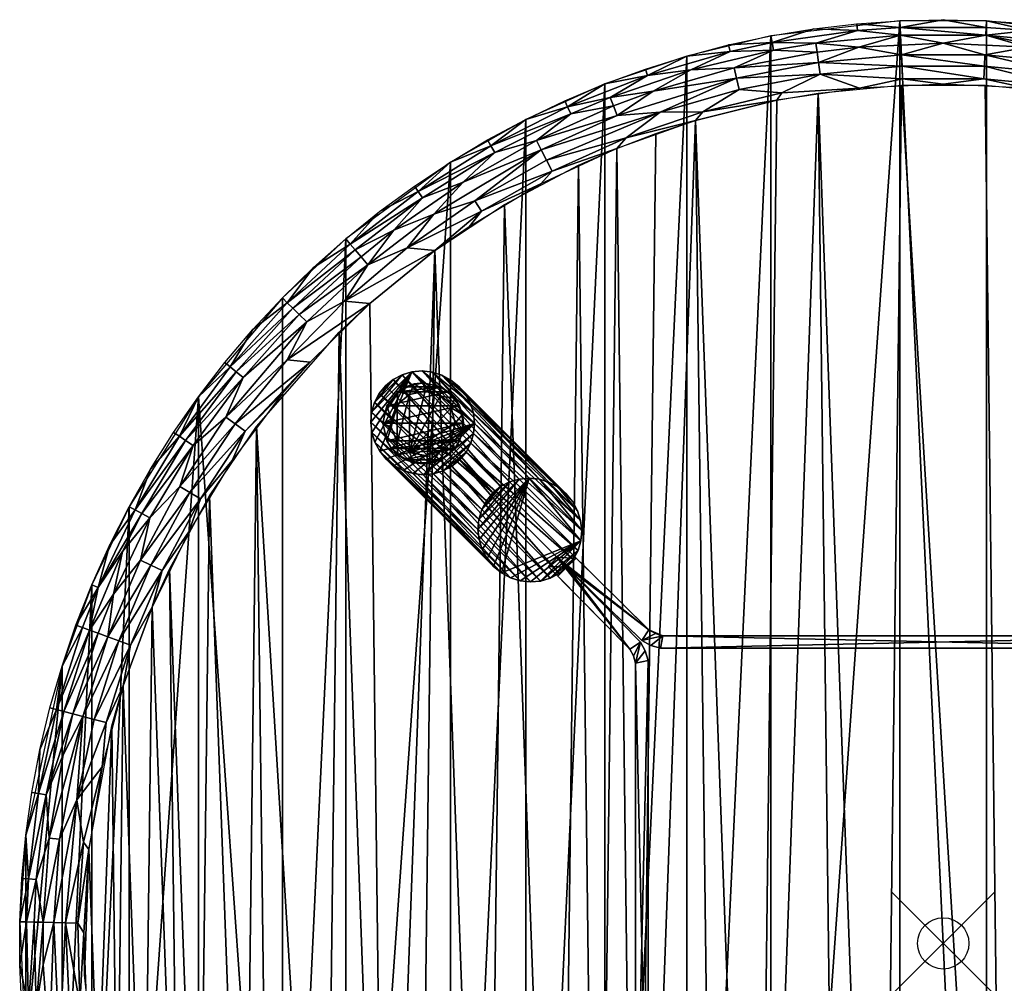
# Model space of a CAD drawing. Header units: inches. Extents: x -18 to 18, y -18 to 18.
# Tile 3 of 4: x -18 to 1.2, y -0.8 to 18. Entities that reach past the tile are written whole.
import ezdxf

# ---------------------------------------------------------------- set-up
doc = ezdxf.new("R2010")
doc.units = ezdxf.units.IN
doc.header["$MEASUREMENT"] = 0
doc.header["$PDMODE"] = 35
for name, color, linetype in [('AFUTL-3-EDPL', 19, 'Continuous'), ('AFUTL-3-GDPL', 19, 'Continuous'), ('AFUTL-3-HWPT', 4, 'Continuous'), ('AFUTL-3-LGWD', 15, 'Continuous'), ('AFUTL-3-TPWD', 15, 'Continuous')]:
    doc.layers.add(name, color=color, linetype=linetype)

msp = doc.modelspace()

# ---------------------------------------------------------------- linework, layer by layer
msp.add_point((0, 0))

# ---------------------------------------------------------------- meshes
at = {"layer": 'AFUTL-3-EDPL'}
mesh = msp.add_polyface(dxfattribs=at)
corners = [(-6.492, 16.486, 14.509), (-5.76, 16.913, 14.719), (-4.919, 17.022, 14.509), (-7.732, 15.263, 14.045), (-5.516, 16.196, 14.045), (-6.18, 15.695, 13.958), (-4.683, 16.204, 13.958), (-3.331, 17.553, 14.719), (-1.673, 17.788, 14.719), (-2.484, 17.543, 14.509), (-4.027, 16.861, 14.168), (-2.431, 17.164, 14.168), (-2.399, 16.941, 14.045), (-4.15, 17.378, 14.719), (-3.304, 17.408, 14.509), (-1.642, 17.463, 14.323), (-0.831, 17.699, 14.509), (0, 17.54, 14.323), (-0.813, 17.317, 14.168), (-0.802, 17.091, 14.045), (-3.975, 16.642, 14.045), (-3.145, 16.572, 13.958), (-6.351, 16.13, 14.168), (-5.654, 16.604, 14.323), (-2.524, 17.822, 15), (-1.686, 17.921, 15), (0.802, 17.091, 14.045), (-4.075, 17.06, 14.323), (-1.629, 16.667, 13.929), (0.791, 16.849, 13.958), (-0.791, 16.849, 13.958), (-0.844, 17.98, 15), (0, 18, 15), (-0.837, 17.847, 14.719), (-2.459, 17.367, 14.323), (-4.998, 17.292, 15), (-4.181, 17.508, 15), (-6.595, 16.748, 15), (-5.803, 17.039, 15), (-7.318, 16.299, 14.719), (0.831, 17.699, 14.509), (-3.356, 17.684, 15), (-4.825, 16.036, 13.929), (-6.361, 15.491, 13.929), (-6.426, 16.32, 14.323), (0, 16.746, 13.929), (-3.242, 16.429, 13.929)]
mesh.append_faces([[corners[k] for k in face] for face in [(10, 27, 11), (22, 10, 4), (12, 11, 19), (13, 36, 7), (8, 25, 33), (14, 7, 9), (34, 9, 15), (44, 0, 23)]], dxfattribs={"vtx0": -1, "vtx1": -1})
mesh.append_faces([[corners[k] for k in face] for face in [(0, 1, 2), (3, 4, 5), (5, 4, 6), (7, 8, 9), (2, 13, 14), (15, 16, 17), (11, 18, 19), (1, 13, 2), (20, 12, 21), (22, 23, 10), (4, 20, 6), (23, 27, 10), (21, 12, 28), (29, 30, 19), (27, 14, 34), (9, 16, 15), (0, 2, 23), (7, 24, 8), (1, 35, 13), (6, 20, 21), (28, 12, 30), (39, 1, 0), (40, 16, 33), (9, 8, 16), (23, 2, 27), (2, 14, 27), (11, 15, 18), (27, 34, 11), (20, 10, 12), (4, 10, 20), (15, 17, 18), (6, 42, 5), (21, 46, 6)]], dxfattribs={"vtx0": -1, "vtx1": -1, "vtx2": -1})
mesh.append_faces([[corners[k] for k in face] for face in [(5, 42, 43), (30, 45, 28), (6, 46, 42), (21, 28, 46)]], dxfattribs={"vtx0": -1, "vtx2": -1})
mesh.append_faces([[corners[k] for k in face] for face in [(10, 11, 12), (24, 25, 8), (26, 19, 18), (31, 32, 33), (35, 36, 13), (37, 38, 1), (41, 24, 7), (12, 19, 30), (13, 7, 14), (8, 33, 16), (36, 41, 7), (25, 31, 33), (38, 35, 1), (14, 9, 34), (34, 15, 11), (44, 23, 22)]], dxfattribs={"vtx1": -1, "vtx2": -1})
mesh = msp.add_polyface(dxfattribs=at)
corners = [(2.431, 17.164, 14.168), (2.399, 16.941, 14.045), (0.813, 17.317, 14.168), (0, 17.54, 14.323), (-0.831, 17.699, 14.509), (0.831, 17.699, 14.509), (5.654, 16.604, 14.323), (4.813, 16.654, 14.168), (4.075, 17.06, 14.323), (0.791, 16.849, 13.958), (-0.802, 17.091, 14.045), (0.802, 17.091, 14.045), (6.351, 16.13, 14.168), (0.844, 17.98, 15), (1.686, 17.921, 15), (1.673, 17.788, 14.719), (4.998, 17.292, 15), (5.76, 16.913, 14.719), (4.15, 17.378, 14.719), (2.524, 17.822, 15), (3.331, 17.553, 14.719), (2.459, 17.367, 14.323), (6.492, 16.486, 14.509), (4.919, 17.022, 14.509), (6.269, 15.92, 14.045), (5.438, 15.967, 13.958), (3.975, 16.642, 14.045), (2.365, 16.701, 13.958), (3.918, 16.406, 13.958), (3.356, 17.684, 15), (4.181, 17.508, 15), (1.642, 17.463, 14.323), (2.484, 17.543, 14.509), (0.837, 17.847, 14.719), (-0.837, 17.847, 14.719), (0, 18, 15), (3.304, 17.408, 14.509), (5.803, 17.039, 15), (-0.813, 17.317, 14.168), (6.361, 15.491, 13.929), (4.825, 16.036, 13.929), (3.242, 16.429, 13.929), (1.629, 16.667, 13.929), (0, 16.746, 13.929), (6.426, 16.32, 14.323), (-0.791, 16.849, 13.958)]
mesh.append_faces([[corners[k] for k in face] for face in [(15, 36, 32)]], dxfattribs={"vtx0": -1})
mesh.append_faces([[corners[k] for k in face] for face in [(1, 27, 11), (31, 3, 5), (6, 8, 23), (26, 28, 1), (15, 5, 33), (18, 36, 20), (36, 21, 32), (21, 0, 31)]], dxfattribs={"vtx0": -1, "vtx1": -1})
mesh.append_faces([[corners[k] for k in face] for face in [(0, 1, 2), (3, 4, 5), (12, 7, 6), (16, 17, 18), (19, 20, 15), (24, 25, 26), (25, 28, 26), (32, 21, 5), (33, 34, 35), (17, 23, 18), (31, 2, 3), (27, 9, 11), (18, 23, 36), (20, 36, 15), (28, 27, 1), (5, 34, 33), (7, 0, 21), (0, 2, 31), (23, 8, 36), (2, 38, 3), (12, 24, 7), (11, 38, 2), (25, 40, 28), (28, 41, 27), (27, 42, 9), (43, 45, 9)]], dxfattribs={"vtx0": -1, "vtx1": -1, "vtx2": -1})
mesh.append_faces([[corners[k] for k in face] for face in [(6, 7, 8), (9, 10, 11), (24, 26, 7), (13, 15, 33), (29, 18, 20), (33, 35, 13), (28, 40, 41), (27, 41, 42), (9, 42, 43)]], dxfattribs={"vtx0": -1, "vtx2": -1})
mesh.append_faces([[corners[k] for k in face] for face in [(8, 7, 21)]], dxfattribs={"vtx1": -1})
mesh.append_faces([[corners[k] for k in face] for face in [(13, 14, 15), (17, 22, 23), (29, 30, 18), (8, 21, 36), (7, 26, 0), (16, 37, 17), (15, 32, 5), (19, 29, 20), (1, 11, 2), (26, 1, 0), (14, 19, 15), (30, 16, 18)]], dxfattribs={"vtx1": -1, "vtx2": -1})
mesh.append_faces([[corners[k] for k in face] for face in [(25, 39, 40), (44, 6, 23), (21, 31, 5)]], dxfattribs={"vtx2": -1})
mesh = msp.add_polyface(dxfattribs=at)
corners = [(-8.998, 14.267, 13.958), (-9.127, 14.472, 14.045), (-7.622, 15.047, 13.958), (-10.442, 13.554, 14.045), (-9.925, 14.213, 14.168), (-12.401, 12.114, 14.168), (-11.212, 13.222, 14.168), (-11.665, 12.516, 14.045), (-11.642, 13.728, 15), (-10.986, 14.259, 15), (-11.555, 13.626, 14.719), (-9.357, 14.836, 14.323), (-8.739, 15.413, 14.509), (-7.926, 15.647, 14.323), (-7.318, 16.299, 14.719), (-6.595, 16.748, 15), (-5.76, 16.913, 14.719), (-8.812, 15.542, 14.719), (-8.134, 16.057, 15), (-6.426, 16.32, 14.323), (-6.351, 16.13, 14.168), (-7.257, 16.164, 14.509), (-12.335, 11.326, 13.929), (-12.786, 11.369, 14.045), (-11.175, 12.472, 13.929), (-11.46, 13.514, 14.509), (-10.144, 14.527, 14.509), (-10.705, 13.895, 14.323), (-10.229, 14.649, 14.719), (-9.602, 15.225, 15), (-8.878, 15.658, 15), (-9.909, 13.5, 13.929), (-12.675, 12.381, 14.509), (-11.344, 13.378, 14.323), (-7.373, 16.421, 15), (-7.834, 15.465, 14.168), (-7.732, 15.263, 14.045), (-5.516, 16.196, 14.045), (-6.18, 15.695, 13.958), (-12.781, 12.485, 14.719), (-12.547, 12.257, 14.323), (-10.305, 14.758, 15), (-12.273, 13.168, 15), (-6.492, 16.486, 14.509), (-7.838, 14.799, 13.929), (-9.24, 13.966, 13.929), (-6.361, 15.491, 13.929)]
mesh.append_faces([[corners[k] for k in face] for face in [(22, 23, 24), (24, 7, 31), (35, 13, 20), (7, 6, 3), (1, 35, 36), (21, 14, 43), (33, 25, 27)]], dxfattribs={"vtx0": -1, "vtx1": -1})
mesh.append_faces([[corners[k] for k in face] for face in [(0, 1, 2), (3, 4, 1), (5, 6, 7), (11, 12, 13), (14, 15, 16), (17, 18, 14), (13, 19, 20), (12, 21, 13), (25, 26, 27), (10, 9, 28), (3, 1, 0), (6, 4, 3), (27, 26, 11), (26, 12, 11), (28, 29, 17), (13, 21, 19), (4, 35, 1), (36, 35, 37), (2, 36, 38), (31, 3, 0), (17, 14, 21), (12, 17, 21), (28, 17, 12), (26, 28, 12), (10, 28, 26), (39, 10, 25), (25, 10, 26), (6, 27, 4), (5, 40, 6), (11, 13, 35), (4, 11, 35), (27, 11, 4), (2, 44, 0), (38, 46, 2)]], dxfattribs={"vtx0": -1, "vtx1": -1, "vtx2": -1})
mesh.append_faces([[corners[k] for k in face] for face in [(0, 44, 45), (0, 45, 31), (2, 46, 44)]], dxfattribs={"vtx0": -1, "vtx2": -1})
mesh.append_faces([[corners[k] for k in face] for face in [(8, 9, 10), (29, 30, 17), (23, 7, 24), (32, 25, 33), (18, 34, 14), (40, 33, 6), (41, 29, 28), (7, 3, 31), (1, 36, 2), (42, 8, 10), (9, 41, 28), (34, 15, 14), (30, 18, 17), (21, 43, 19), (33, 27, 6)]], dxfattribs={"vtx1": -1, "vtx2": -1})
mesh.append_faces([[corners[k] for k in face] for face in [(35, 20, 37)]], dxfattribs={"vtx2": -1})
mesh = msp.add_polyface(dxfattribs=at)
corners = [(-15.457, 8.291, 14.323), (-14.613, 9.702, 14.323), (-14.876, 8.901, 14.168), (-15.744, 8.445, 14.719), (-14.884, 9.883, 14.719), (-14.761, 9.801, 14.509), (-14.682, 8.785, 14.045), (-13.795, 10.122, 14.045), (-13.6, 9.978, 13.958), (-16.275, 5.972, 14.168), (-15.644, 7.469, 14.168), (-15.44, 7.372, 14.045), (-13.894, 11.233, 14.719), (-13.452, 11.96, 15), (-12.781, 12.485, 14.719), (-15.446, 9.243, 15), (-13.997, 11.317, 15), (-13.977, 10.255, 14.168), (-13.779, 11.14, 14.509), (-12.675, 12.381, 14.509), (-12.547, 12.257, 14.323), (-11.344, 13.378, 14.323), (-16.466, 6.934, 14.719), (-16.243, 7.756, 15), (-14.474, 8.661, 13.958), (-13.64, 11.028, 14.323), (-16.589, 6.986, 15), (-16.165, 6.807, 14.323), (-15.989, 7.634, 14.509), (-15.614, 8.375, 14.509), (-12.273, 13.168, 15), (-11.555, 13.626, 14.719), (-12.786, 11.369, 14.045), (-12.401, 12.114, 14.168), (-11.665, 12.516, 14.045), (-12.876, 12.578, 15), (-14.513, 10.648, 15), (-14.996, 9.956, 15), (-15.222, 7.268, 13.958), (-16.634, 6.103, 14.509), (-11.46, 13.514, 14.509), (-15.862, 8.508, 15), (-12.335, 11.326, 13.929), (-12.872, 10.712, 13.929), (-13.853, 9.409, 13.929), (-14.702, 8.017, 13.929), (-15.412, 6.55, 13.929)]
mesh.append_faces([[corners[k] for k in face] for face in [(20, 19, 21), (25, 18, 20), (32, 33, 34), (5, 4, 18), (6, 2, 7), (29, 3, 5), (19, 14, 40), (18, 12, 19), (7, 17, 32), (11, 10, 6)]], dxfattribs={"vtx0": -1, "vtx1": -1})
mesh.append_faces([[corners[k] for k in face] for face in [(0, 1, 2), (3, 4, 5), (9, 10, 11), (12, 13, 14), (3, 15, 4), (2, 17, 7), (22, 23, 3), (24, 6, 8), (2, 1, 17), (27, 28, 0), (0, 29, 1), (14, 30, 31), (17, 33, 32), (4, 36, 12), (38, 11, 24), (10, 2, 6), (22, 3, 29), (12, 14, 19), (4, 12, 18), (1, 5, 25), (17, 25, 33), (1, 25, 17), (10, 0, 2), (27, 0, 10), (8, 7, 42), (8, 44, 24), (24, 45, 38)]], dxfattribs={"vtx0": -1, "vtx1": -1, "vtx2": -1})
mesh.append_faces([[corners[k] for k in face] for face in [(39, 22, 28), (24, 44, 45), (38, 45, 46)]], dxfattribs={"vtx0": -1, "vtx2": -1})
mesh.append_faces([[corners[k] for k in face] for face in [(28, 22, 29)]], dxfattribs={"vtx1": -1})
mesh.append_faces([[corners[k] for k in face] for face in [(6, 7, 8), (16, 13, 12), (18, 19, 20), (26, 23, 22), (5, 18, 25), (35, 30, 14), (15, 37, 4), (29, 5, 1), (25, 20, 33), (36, 16, 12), (41, 15, 3), (7, 32, 42), (11, 6, 24), (23, 41, 3), (37, 36, 4), (13, 35, 14), (28, 29, 0)]], dxfattribs={"vtx1": -1, "vtx2": -1})
mesh.append_faces([[corners[k] for k in face] for face in [(8, 43, 44), (42, 43, 8)]], dxfattribs={"vtx2": -1})
mesh = msp.add_polyface(dxfattribs=at)
corners = [(-17.675, 1.245, 14.509), (-17.48, 2.895, 14.509), (-17.42, 2.051, 14.323), (-16.31, 4.302, 13.958), (-16.544, 4.364, 14.045), (-15.835, 5.81, 13.958), (-17.276, 4.557, 14.719), (-17.17, 5.402, 15), (-16.773, 6.154, 14.719), (-16.88, 2.795, 14.045), (-16.634, 6.103, 14.509), (-15.989, 7.634, 14.509), (-16.165, 6.807, 14.323), (-17.133, 4.519, 14.509), (-16.467, 6.042, 14.323), (-16.762, 4.421, 14.168), (-17.758, 2.941, 15), (-17.601, 3.77, 15), (-17.626, 2.919, 14.719), (-16.062, 5.894, 14.045), (-15.44, 7.372, 14.045), (-15.222, 7.268, 13.958), (-16.389, 3.442, 13.929), (-16.752, 1.973, 13.958), (-17.995, 0.422, 15), (-17.955, 1.265, 15), (-17.822, 1.256, 14.719), (-17.876, 2.105, 15), (-17.535, 0.411, 14.323), (-17.105, 0.401, 14.045), (-17.151, 3.674, 14.323), (-16.96, 4.473, 14.323), (-16.275, 5.972, 14.168), (-16.898, 6.2, 15), (-17.217, 2.027, 14.168), (-17.331, 0.406, 14.168), (-16.863, 0.395, 13.958), (-17.862, 0.419, 14.719), (-15.644, 7.469, 14.168), (-17.405, 4.591, 15), (-16.466, 6.934, 14.719), (-16.589, 6.986, 15), (-15.412, 6.55, 13.929), (-15.976, 5.019, 13.929), (-16.646, 1.832, 13.929)]
mesh.append_faces([[corners[k] for k in face] for face in [(2, 1, 30)]], dxfattribs={"vtx0": -1})
mesh.append_faces([[corners[k] for k in face] for face in [(4, 3, 9), (31, 13, 14), (19, 32, 20), (15, 31, 32), (1, 18, 13), (13, 6, 10), (26, 0, 37), (4, 15, 19), (8, 33, 40), (14, 10, 12)]], dxfattribs={"vtx0": -1, "vtx1": -1})
mesh.append_faces([[corners[k] for k in face] for face in [(0, 1, 2), (3, 4, 5), (6, 7, 8), (10, 11, 12), (22, 23, 9), (26, 27, 18), (2, 28, 0), (9, 23, 29), (5, 19, 21), (18, 17, 6), (0, 26, 1), (23, 36, 29), (3, 22, 9), (6, 8, 10), (9, 29, 35), (26, 18, 1), (18, 6, 13), (32, 12, 38), (15, 34, 2), (2, 34, 28), (21, 42, 5), (5, 43, 3), (23, 44, 36)]], dxfattribs={"vtx0": -1, "vtx1": -1, "vtx2": -1})
mesh.append_faces([[corners[k] for k in face] for face in [(15, 9, 34), (5, 42, 43), (3, 43, 22)]], dxfattribs={"vtx0": -1, "vtx2": -1})
mesh.append_faces([[corners[k] for k in face] for face in [(34, 9, 35), (30, 1, 31)]], dxfattribs={"vtx1": -1})
mesh.append_faces([[corners[k] for k in face] for face in [(13, 10, 14), (4, 9, 15), (16, 17, 18), (19, 20, 21), (24, 25, 26), (15, 32, 19), (7, 33, 8), (1, 13, 31), (34, 35, 28), (2, 30, 15), (31, 14, 32), (27, 16, 18), (39, 7, 6), (4, 19, 5), (8, 40, 10), (33, 41, 40), (17, 39, 6), (25, 27, 26), (14, 12, 32), (30, 31, 15), (22, 44, 23)]], dxfattribs={"vtx1": -1, "vtx2": -1})
mesh = msp.add_polyface(dxfattribs=at)
corners = [(-17.714, 0.415, 14.509), (-17.535, 0.411, 14.323), (-17.675, -1.245, 14.509), (-17.626, -2.919, 14.719), (-17.276, -4.557, 14.719), (-17.601, -3.77, 15), (-17.105, 0.401, 14.045), (-16.826, -1.185, 13.958), (-16.992, -2.001, 14.045), (-16.544, -4.364, 14.045), (-16.31, -4.302, 13.958), (-16.062, -5.894, 14.045), (-17.862, 0.419, 14.719), (-17.822, -1.256, 14.719), (-17.995, -0.422, 15), (-16.863, 0.395, 13.958), (-17.133, -4.519, 14.509), (-16.732, -5.264, 14.323), (-16.634, -6.103, 14.509), (-17.331, 0.406, 14.168), (-17.217, -2.027, 14.168), (-17.42, -2.051, 14.323), (-16.641, -2.756, 13.958), (-17.48, -2.895, 14.509), (-17.151, -3.674, 14.323), (-17.955, -1.265, 15), (-17.876, -2.105, 15), (-16.773, -6.154, 14.719), (-17.17, -5.402, 15), (-16.951, -3.631, 14.168), (-17.405, -4.591, 15), (-16.537, -5.202, 14.168), (-15.977, -6.728, 14.168), (-17.535, -0.411, 14.323), (-17.675, 1.245, 14.509), (-17.758, -2.941, 15), (-15.849, -5.407, 13.929), (-17.822, 1.256, 14.719), (-17.995, 0.422, 15), (-16.165, -6.807, 14.323), (-16.898, -6.2, 15), (-16.094, -4.629, 13.929), (-16.468, -3.042, 13.929), (-16.685, -1.426, 13.929), (-16.745, 0.204, 13.929), (-16.646, 1.832, 13.929)]
mesh.append_faces([[corners[k] for k in face] for face in [(0, 1, 2), (25, 13, 26), (30, 4, 28), (33, 19, 21), (34, 1, 0), (35, 3, 5), (19, 6, 20), (20, 8, 29), (38, 12, 14), (5, 4, 30), (26, 3, 35), (28, 27, 40), (14, 13, 25), (1, 19, 33)]], dxfattribs={"vtx0": -1, "vtx1": -1})
mesh.append_faces([[corners[k] for k in face] for face in [(3, 4, 5), (6, 7, 8), (9, 10, 11), (12, 13, 14), (15, 7, 6), (16, 17, 18), (22, 10, 9), (2, 23, 3), (21, 20, 24), (4, 27, 28), (8, 22, 9), (3, 23, 4), (24, 17, 16), (24, 29, 17), (9, 11, 31), (31, 11, 32), (13, 2, 3), (13, 3, 26), (7, 22, 8), (10, 36, 11), (16, 18, 27), (4, 16, 27), (23, 16, 4), (2, 21, 23), (23, 24, 16), (21, 24, 23), (17, 31, 39), (29, 31, 17), (6, 8, 20), (29, 9, 31), (8, 9, 29), (12, 0, 13), (22, 42, 10), (7, 43, 22), (15, 44, 7)]], dxfattribs={"vtx0": -1, "vtx1": -1, "vtx2": -1})
mesh.append_faces([[corners[k] for k in face] for face in [(10, 41, 36)]], dxfattribs={"vtx0": -1, "vtx2": -1})
mesh.append_faces([[corners[k] for k in face] for face in [(33, 21, 2)]], dxfattribs={"vtx1": -1})
mesh.append_faces([[corners[k] for k in face] for face in [(19, 20, 21), (20, 29, 24), (0, 2, 13), (37, 12, 38), (42, 41, 10), (34, 0, 12), (43, 42, 22), (44, 43, 7), (45, 44, 15)]], dxfattribs={"vtx1": -1, "vtx2": -1})
mesh.append_faces([[corners[k] for k in face] for face in [(1, 33, 2)]], dxfattribs={"vtx2": -1})
at = {"layer": 'AFUTL-3-GDPL'}
mesh = msp.add_polyface(dxfattribs=at)
corners = [(-9.347, 10.134), (-10.4, 10.699, 0.531), (-10.4, 9.568, 0.531), (-10.476, 10.843), (-9.792, 9.425), (-10.476, 9.425), (-9.643, 10.75), (-10.754, 10.212, 0.531), (-9.509, 10.134, 0.531), (-10.843, 10.476), (-10.843, 9.792), (-9.799, 10.662, 0.531), (-9.799, 9.606, 0.531), (-10.921, 10.134, 0.177), (-9.518, 9.643), (-9.366, 9.959, 0.177), (-10.309, 10.902, 0.177), (-10.309, 9.366, 0.177), (-10.625, 10.75, 0.177), (-9.792, 10.843, 0.177), (-9.366, 10.309, 0.177), (-10.134, 10.921), (-10.843, 10.476, 0.177), (-9.518, 10.625, 0.177), (-10.843, 9.792, 0.177), (-10.625, 9.518, 0.177), (-9.643, 9.518, 0.177), (-9.959, 9.366, 0.177), (-10.64, 10.501, 0.531), (-10.64, 9.767, 0.531), (-9.586, 10.435, 0.531), (-10.921, 10.134), (-9.425, 10.476), (-10.134, 9.347), (-9.586, 9.833, 0.531), (-10.095, 10.758, 0.531), (-10.095, 9.51, 0.531), (-10.754, 10.056, 0.531), (-10.134, 10.921, 0.177), (-9.425, 9.792, 0.177), (-9.425, 9.792), (-10.75, 9.643), (-10.625, 10.75), (-9.792, 10.843), (-10.75, 9.643, 0.177), (-9.518, 9.643, 0.177)]
mesh.append_faces([[corners[k] for k in face] for face in [(30, 23, 11), (37, 24, 29), (36, 17, 27), (28, 18, 22), (30, 20, 23), (34, 45, 39), (1, 16, 18), (36, 27, 12), (37, 13, 24), (28, 22, 7), (12, 27, 26), (15, 40, 0), (8, 15, 20), (16, 3, 18), (17, 33, 27), (25, 41, 5), (11, 23, 19), (20, 32, 23), (15, 0, 20), (16, 21, 3), (7, 22, 13), (23, 6, 19), (23, 32, 6), (44, 41, 25), (2, 25, 17), (25, 5, 17), (26, 4, 14), (27, 4, 26), (27, 33, 4), (1, 18, 28), (8, 20, 30), (20, 0, 32), (17, 5, 33), (2, 17, 36), (7, 13, 37), (38, 21, 16), (39, 40, 15), (18, 3, 42), (19, 6, 43), (29, 24, 44), (26, 14, 45)]])
mesh.append_faces([[corners[k] for k in face] for face in [(12, 45, 34), (35, 19, 38), (19, 21, 38), (18, 9, 22), (43, 3, 21), (22, 31, 13), (13, 10, 24), (29, 25, 2), (5, 4, 33), (34, 15, 8), (35, 16, 1), (37, 28, 7), (39, 14, 40), (44, 10, 41)]], dxfattribs={"vtx0": -1})
mesh.append_faces([[corners[k] for k in face] for face in [(32, 9, 6), (29, 28, 37), (41, 14, 5), (2, 1, 29), (0, 31, 32), (10, 40, 41), (6, 42, 43)]], dxfattribs={"vtx0": -1, "vtx1": -1})
mesh.append_faces([[corners[k] for k in face] for face in [(0, 10, 31), (10, 0, 40), (6, 9, 42), (5, 14, 4), (29, 1, 28), (2, 8, 30), (32, 31, 9), (2, 35, 1), (41, 40, 14), (43, 42, 3)]], dxfattribs={"vtx0": -1, "vtx2": -1})
mesh.append_faces([[corners[k] for k in face] for face in [(11, 19, 35), (45, 14, 39), (36, 12, 2), (24, 10, 44)]], dxfattribs={"vtx1": -1})
mesh.append_faces([[corners[k] for k in face] for face in [(30, 11, 2), (11, 35, 2), (12, 34, 2), (34, 8, 2)]], dxfattribs={"vtx1": -1, "vtx2": -1})
mesh.append_faces([[corners[k] for k in face] for face in [(13, 31, 10), (29, 44, 25), (18, 42, 9), (19, 43, 21), (22, 9, 31), (35, 38, 16), (34, 39, 15), (12, 26, 45)]], dxfattribs={"vtx2": -1})
at = {"layer": 'AFUTL-3-HWPT'}
mesh = msp.add_polyface(dxfattribs=at)
corners = [(-7.332, 7.332, 13.929), (5.872, 5.899, 13.929), (-5.872, 5.899, 12.679), (5.872, 5.899, 12.679), (7.155, 7.508, 13.929), (-5.511, 5.75, 13.929), (-7.52, 7.52, 12.679), (7.343, 7.696, 12.679), (5.733, 6.107, 12.679), (-5.462, 5.995, 12.679), (5.462, 5.995, 13.929), (-5.462, 5.995, 13.929), (-7.155, 7.508, 13.929), (7.332, 7.332, 13.929), (5.511, 5.75, 12.679), (-5.872, 5.899, 13.929), (-5.511, 5.75, 12.679), (5.511, 5.75, 13.929), (7.52, 7.52, 12.679), (-7.343, 7.696, 12.679), (-5.733, 6.107, 12.679), (5.462, 5.995, 12.679), (5.733, 6.107, 13.929), (-5.733, 6.107, 13.929), (5.699, 5.806, 12.679), (5.699, 5.806, 13.929), (-5.699, 5.806, 12.679), (-5.699, 5.806, 13.929), (5.603, 6.037, 12.679), (5.603, 6.037, 13.929), (-5.603, 6.037, 12.679)]
mesh.append_faces([[corners[k] for k in face] for face in [(10, 9, 11), (5, 14, 17), (3, 13, 1), (4, 8, 22), (0, 2, 15), (20, 12, 23), (0, 23, 12), (22, 13, 4), (13, 7, 4), (25, 14, 24), (27, 2, 26), (18, 8, 7), (20, 6, 19), (6, 12, 19), (23, 30, 20), (22, 28, 29), (1, 24, 3), (5, 26, 16), (29, 21, 10)]], dxfattribs={"vtx0": -1})
mesh.append_faces([[corners[k] for k in face] for face in [(3, 8, 18), (16, 9, 14), (11, 5, 10), (15, 23, 0), (14, 21, 24), (2, 9, 26), (29, 1, 22), (11, 30, 23), (24, 21, 3), (26, 9, 16), (10, 1, 29)]], dxfattribs={"vtx0": -1, "vtx1": -1})
mesh.append_faces([[corners[k] for k in face] for face in [(14, 9, 21), (20, 2, 6), (10, 5, 17), (22, 1, 13), (11, 27, 5), (3, 21, 28), (15, 11, 23), (10, 17, 25), (11, 15, 27), (3, 28, 8), (2, 30, 9)]], dxfattribs={"vtx0": -1, "vtx2": -1})
mesh.append_faces([[corners[k] for k in face] for face in [(16, 14, 5), (21, 9, 10), (6, 2, 0), (19, 12, 20), (18, 13, 3), (7, 8, 4), (0, 12, 6), (27, 26, 5), (25, 24, 1), (18, 7, 13), (17, 14, 25), (15, 2, 27)]], dxfattribs={"vtx1": -1})
mesh.append_faces([[corners[k] for k in face] for face in [(25, 1, 10), (20, 30, 2)]], dxfattribs={"vtx1": -1, "vtx2": -1})
mesh.append_faces([[corners[k] for k in face] for face in [(29, 28, 21), (22, 8, 28), (11, 9, 30)]], dxfattribs={"vtx2": -1})
mesh = msp.add_polyface(dxfattribs=at)
corners = [(-7.332, -7.332, 13.929), (-5.899, 5.872, 13.929), (-5.899, -5.872, 12.679), (-5.899, 5.872, 12.679), (-7.508, 7.155, 13.929), (-5.75, -5.511, 13.929), (-7.52, -7.52, 12.679), (-7.696, 7.343, 12.679), (-6.107, 5.733, 12.679), (-5.995, -5.462, 12.679), (-5.995, 5.462, 13.929), (-5.995, -5.462, 13.929), (-7.508, -7.155, 13.929), (-7.332, 7.332, 13.929), (-5.75, 5.511, 12.679), (-5.899, -5.872, 13.929), (-5.75, -5.511, 12.679), (-5.75, 5.511, 13.929), (-7.52, 7.52, 12.679), (-7.696, -7.343, 12.679), (-6.107, -5.733, 12.679), (-5.995, 5.462, 12.679), (-6.107, 5.733, 13.929), (-6.107, -5.733, 13.929), (-5.806, 5.699, 12.679), (-5.806, 5.699, 13.929), (-5.806, -5.699, 12.679), (-5.806, -5.699, 13.929), (-6.037, 5.603, 12.679), (-6.037, 5.603, 13.929), (-6.037, -5.603, 12.679)]
mesh.append_faces([[corners[k] for k in face] for face in [(10, 9, 11), (5, 14, 17), (3, 13, 1), (4, 8, 22), (0, 2, 15), (20, 12, 23), (0, 23, 12), (22, 13, 4), (13, 7, 4), (25, 14, 24), (27, 2, 26), (18, 8, 7), (20, 6, 19), (6, 12, 19), (23, 30, 20), (22, 28, 29), (1, 24, 3), (5, 26, 16), (29, 21, 10)]], dxfattribs={"vtx0": -1})
mesh.append_faces([[corners[k] for k in face] for face in [(3, 8, 18), (16, 9, 14), (11, 5, 10), (15, 23, 0), (14, 21, 24), (2, 9, 26), (29, 1, 22), (11, 30, 23), (24, 21, 3), (26, 9, 16), (10, 1, 29)]], dxfattribs={"vtx0": -1, "vtx1": -1})
mesh.append_faces([[corners[k] for k in face] for face in [(14, 9, 21), (20, 2, 6), (10, 5, 17), (22, 1, 13), (11, 27, 5), (3, 21, 28), (15, 11, 23), (10, 17, 25), (11, 15, 27), (3, 28, 8), (2, 30, 9)]], dxfattribs={"vtx0": -1, "vtx2": -1})
mesh.append_faces([[corners[k] for k in face] for face in [(16, 14, 5), (21, 9, 10), (6, 2, 0), (19, 12, 20), (18, 13, 3), (7, 8, 4), (0, 12, 6), (27, 26, 5), (25, 24, 1), (18, 7, 13), (17, 14, 25), (15, 2, 27)]], dxfattribs={"vtx1": -1})
mesh.append_faces([[corners[k] for k in face] for face in [(25, 1, 10), (20, 30, 2)]], dxfattribs={"vtx1": -1, "vtx2": -1})
mesh.append_faces([[corners[k] for k in face] for face in [(29, 28, 21), (22, 8, 28), (11, 9, 30)]], dxfattribs={"vtx2": -1})
at = {"layer": 'AFUTL-3-LGWD'}
mesh = msp.add_polyface(dxfattribs=at)
corners = [(-7.347, 8.762, 13.929), (-7.22, 8.607, 13.929), (-7.125, 8.431, 13.929), (-7.065, 8.241, 13.929), (-7.043, 8.043, 13.929), (-7.061, 7.846, 13.929), (-7.116, 7.657, 13.929), (-7.208, 7.483, 13.929), (-7.332, 7.332, 13.929), (-7.483, 7.208, 13.929), (-7.657, 7.116, 13.929), (-7.846, 7.061, 13.929), (-8.043, 7.043, 13.929), (-8.241, 7.065, 13.929), (-8.431, 7.125, 13.929), (-8.607, 7.22, 13.929), (-8.762, 7.347, 13.929), (-8.889, 7.502, 13.929), (-8.984, 7.678, 13.929), (-9.044, 7.868, 13.929), (-9.066, 8.066, 13.929), (-9.048, 8.263, 13.929), (-8.993, 8.452, 13.929), (-8.902, 8.626, 13.929), (-8.777, 8.777, 13.929), (-8.626, 8.902, 13.929), (-8.452, 8.993, 13.929), (-8.263, 9.048, 13.929), (-8.066, 9.066, 13.929), (-7.868, 9.044, 13.929), (-7.678, 8.984, 13.929), (-7.502, 8.889, 13.929), (-9.437, 10.851, 0.03), (-9.591, 10.978, 0.03), (-9.767, 11.074, 0.03), (-9.957, 11.133, 0.03), (-10.155, 11.155, 0.03), (-10.352, 11.138, 0.03), (-10.541, 11.082, 0.03), (-10.715, 10.991, 0.03), (-10.867, 10.867, 0.03), (-10.991, 10.715, 0.03), (-11.082, 10.541, 0.03), (-11.138, 10.352, 0.03), (-11.155, 10.155, 0.03), (-11.133, 9.957, 0.03), (-11.074, 9.767, 0.03), (-10.978, 9.591, 0.03), (-10.851, 9.437, 0.03), (-10.696, 9.309, 0.03), (-10.52, 9.214, 0.03), (-10.33, 9.154, 0.03), (-10.132, 9.132, 0.03), (-9.935, 9.15, 0.03), (-9.746, 9.205, 0.03), (-9.573, 9.297, 0.03), (-9.421, 9.421, 0.03), (-9.297, 9.573, 0.03), (-9.205, 9.746, 0.03), (-9.15, 9.935, 0.03), (-9.132, 10.132, 0.03), (-9.154, 10.33, 0.03), (-9.214, 10.52, 0.03), (-9.309, 10.696, 0.03)]
mesh.append_faces([[corners[k] for k in face] for face in [(0, 63, 32), (30, 33, 34), (28, 35, 36), (26, 37, 38), (24, 39, 40), (62, 1, 2), (60, 3, 4), (58, 5, 6), (56, 7, 8), (55, 10, 54), (53, 12, 52), (51, 14, 50), (49, 16, 48), (47, 18, 46), (45, 20, 44), (43, 22, 42), (23, 25, 24), (7, 9, 8), (55, 57, 56), (39, 41, 40)]], dxfattribs={"vtx0": -1})
mesh.append_faces([[corners[k] for k in face] for face in [(1, 63, 0), (31, 33, 30), (29, 35, 28), (27, 37, 26), (25, 39, 24), (63, 1, 62), (61, 3, 60), (59, 5, 58), (57, 7, 56), (56, 9, 55), (54, 11, 53), (52, 13, 51), (50, 15, 49), (48, 17, 47), (46, 19, 45), (44, 21, 43), (42, 23, 41), (1, 31, 2), (2, 30, 3), (3, 29, 4), (4, 28, 5), (27, 20, 28), (20, 27, 21), (21, 26, 22), (22, 25, 23), (5, 11, 6), (6, 10, 7), (33, 63, 34), (34, 62, 35), (35, 61, 36), (36, 60, 37), (59, 52, 60), (52, 59, 53), (53, 58, 54), (54, 57, 55), (37, 43, 38), (38, 42, 39)]], dxfattribs={"vtx0": -1, "vtx1": -1})
mesh.append_faces([[corners[k] for k in face] for face in [(5, 28, 15), (37, 60, 47)]], dxfattribs={"vtx0": -1, "vtx1": -1, "vtx2": -1})
mesh.append_faces([[corners[k] for k in face] for face in [(31, 32, 33), (29, 34, 35), (27, 36, 37), (25, 38, 39), (61, 2, 3), (59, 4, 5), (57, 6, 7), (55, 9, 10), (53, 11, 12), (51, 13, 14), (49, 15, 16), (47, 17, 18), (45, 19, 20), (43, 21, 22), (41, 23, 24), (2, 31, 30), (3, 30, 29), (4, 29, 28), (5, 15, 14), (28, 20, 19), (28, 19, 18), (21, 27, 26), (22, 26, 25), (28, 17, 16), (28, 16, 15), (5, 13, 12), (5, 12, 11), (6, 11, 10), (7, 10, 9), (34, 63, 62), (35, 62, 61), (36, 61, 60), (37, 47, 46), (60, 52, 51), (60, 51, 50), (53, 59, 58), (54, 58, 57), (60, 49, 48), (60, 48, 47), (37, 45, 44), (37, 44, 43), (38, 43, 42), (39, 42, 41)]], dxfattribs={"vtx0": -1, "vtx2": -1})
mesh.append_faces([[corners[k] for k in face] for face in [(0, 32, 31), (30, 34, 29), (28, 36, 27), (26, 38, 25), (62, 2, 61), (60, 4, 59), (58, 6, 57), (0, 31, 1), (32, 63, 33)]], dxfattribs={"vtx1": -1})
mesh.append_faces([[corners[k] for k in face] for face in [(18, 17, 28), (14, 13, 5), (50, 49, 60), (46, 45, 37)]], dxfattribs={"vtx1": -1, "vtx2": -1})
mesh.append_faces([[corners[k] for k in face] for face in [(24, 40, 41), (56, 8, 9), (54, 10, 11), (52, 12, 13), (50, 14, 15), (48, 16, 17), (46, 18, 19), (44, 20, 21), (42, 22, 23)]], dxfattribs={"vtx2": -1})
at = {"layer": 'AFUTL-3-TPWD'}
mesh = msp.add_polyface(dxfattribs=at)
corners = [(-17.995, 0.422, 15), (17.995, -0.422, 15), (4.998, 17.292, 15), (4.998, -17.292, 15), (-6.361, 15.491, 13.929), (8.196, -14.603, 13.929), (-16.745, 0.204, 13.929), (-12.056, -11.623, 13.929), (6.361, 15.491, 13.929), (16.094, -4.629, 13.929), (-1.222, -16.702, 13.929), (-4.998, 17.292, 15), (-4.998, -17.292, 15), (16.646, 1.832, 13.929), (-6.737, -15.331, 13.929), (11.175, 12.472, 13.929), (-11.175, 12.472, 13.929), (17.17, 5.402, 15), (-17.17, -5.402, 15), (-16.094, -4.629, 13.929), (12.056, -11.623, 13.929), (14.294, 8.724, 13.929), (-14.294, 8.724, 13.929), (-17.17, 5.402, 15), (17.17, -5.402, 15), (-15.976, 5.019, 13.929), (14.503, -8.373, 13.929), (-14.503, -8.373, 13.929), (0.844, 17.98, 15), (0.844, -17.98, 15), (15.976, 5.019, 13.929), (-3.242, 16.429, 13.929), (3.242, 16.429, 13.929), (8.134, -16.057, 15), (-8.134, 16.057, 15), (-8.134, -16.057, 15), (8.134, 16.057, 15), (-15.862, -8.508, 15), (15.862, 8.508, 15), (-15.862, 8.508, 15), (15.862, -8.508, 15), (-8.897, -14.187, 13.929), (-0.815, 16.726, 13.929), (8.549, 14.4, 13.929), (-8.549, 14.4, 13.929), (1.222, -16.702, 13.929), (16.735, -0.612, 13.929), (-3.641, -16.346, 13.929), (3.641, -16.346, 13.929), (17.876, 2.105, 15), (-17.876, -2.105, 15), (-14.513, -10.648, 15), (14.513, 10.648, 15), (-14.513, 10.648, 15), (14.513, -10.648, 15), (-12.876, -12.578, 15), (12.876, 12.578, 15), (-12.876, 12.578, 15), (12.876, -12.578, 15), (-16.646, 1.832, 13.929), (6.737, -15.331, 13.929), (0.815, 16.726, 13.929), (-16.468, -3.042, 13.929), (16.468, -3.042, 13.929), (10.868, -12.741, 13.929), (-10.868, -12.741, 13.929), (-13.378, 10.073, 13.929), (13.378, 10.073, 13.929), (13.619, -9.744, 13.929), (-13.619, -9.744, 13.929), (-15.412, 6.55, 13.929), (15.412, 6.55, 13.929), (-9.909, 13.5, 13.929), (9.909, 13.5, 13.929), (15.567, -6.172, 13.929), (-15.567, -6.172, 13.929), (-0.844, 17.98, 15), (-0.844, -17.98, 15), (17.876, -2.105, 15), (-17.876, 2.105, 15), (11.642, 13.728, 15), (-11.642, -13.728, 15), (11.642, -13.728, 15), (-11.642, 13.728, 15), (16.589, 6.986, 15), (-16.589, -6.986, 15), (16.589, -6.986, 15), (-16.589, 6.986, 15), (-6.595, 16.748, 15), (6.595, -16.748, 15), (6.595, 16.748, 15), (-6.595, -16.748, 15), (3.356, 17.684, 15), (-3.356, -17.684, 15), (-3.356, 17.684, 15), (3.356, -17.684, 15), (-9.602, 15.225, 15), (9.602, -15.225, 15), (9.602, 15.225, 15), (-9.602, -15.225, 15), (-16.735, -0.612, 13.929), (8.897, -14.187, 13.929), (-2.034, -16.622, 13.929), (2.034, -16.622, 13.929), (5.982, -15.641, 13.929), (-5.982, -15.641, 13.929), (11.769, 11.913, 13.929), (-11.769, 11.913, 13.929), (-7.475, -14.985, 13.929), (7.475, -14.985, 13.929), (13.129, -10.395, 13.929), (-13.129, -10.395, 13.929), (-14.893, -7.657, 13.929), (14.893, -7.657, 13.929), (-2.438, 16.568, 13.929), (2.438, 16.568, 13.929), (-5.6, 15.782, 13.929), (5.6, 15.782, 13.929), (7.108, 15.163, 13.929), (-7.108, 15.163, 13.929), (-4.433, -16.149, 13.929), (4.433, -16.149, 13.929), (10.235, -13.255, 13.929), (-10.235, -13.255, 13.929), (-15.075, 7.292, 13.929), (15.075, 7.292, 13.929), (-4.825, 16.036, 13.929), (4.825, 16.036, 13.929), (16.202, 4.236, 13.929), (-16.202, 4.236, 13.929), (16.715, 1.019, 13.929)]
mesh.append_faces([[corners[k] for k in face] for face in [(49, 78, 1), (50, 79, 0), (59, 100, 6), (109, 101, 5)]], dxfattribs={"vtx0": -1})
mesh.append_faces([[corners[k] for k in face] for face in [(99, 96, 81), (98, 97, 80), (121, 127, 104), (77, 76, 93), (44, 41, 72), (129, 62, 59), (107, 7, 66), (18, 23, 50), (17, 24, 49), (22, 27, 124), (28, 29, 92), (31, 47, 126), (91, 88, 35), (90, 89, 36), (37, 39, 85), (38, 40, 84), (42, 10, 114), (119, 108, 44), (103, 115, 48), (51, 53, 37), (52, 54, 38), (55, 53, 51), (56, 54, 52), (60, 71, 109), (61, 45, 42), (66, 69, 22), (70, 75, 25), (72, 65, 16), (76, 29, 28), (80, 82, 56), (81, 83, 55), (84, 86, 17), (85, 87, 18), (2, 3, 90), (12, 11, 91), (92, 95, 2), (93, 94, 12), (36, 33, 98), (35, 34, 99), (45, 115, 103), (104, 8, 60), (16, 65, 107), (114, 47, 31), (116, 105, 4), (4, 14, 119), (48, 127, 121), (124, 112, 70), (126, 105, 116), (25, 19, 129)]], dxfattribs={"vtx0": -1, "vtx1": -1})
mesh.append_faces([[corners[k] for k in face] for face in [(72, 41, 123), (66, 7, 111), (45, 61, 115), (60, 21, 125), (93, 76, 94), (126, 120, 105), (60, 43, 73), (80, 97, 82), (81, 96, 83), (109, 110, 20), (60, 106, 67), (109, 74, 113), (70, 112, 75), (92, 29, 95), (109, 128, 13), (48, 32, 127), (36, 89, 33), (35, 88, 34), (85, 39, 87), (84, 40, 86), (44, 108, 41), (60, 118, 43), (42, 45, 10), (109, 130, 46), (114, 102, 47), (49, 24, 78), (50, 23, 79), (37, 53, 39), (38, 54, 40), (55, 57, 53), (56, 58, 54), (59, 62, 100), (129, 19, 62), (107, 65, 7), (60, 67, 21), (109, 26, 68), (22, 69, 27), (109, 71, 30), (60, 73, 15), (109, 9, 74), (25, 75, 19), (76, 77, 29), (56, 82, 58), (55, 83, 57), (17, 86, 24), (18, 87, 23), (91, 11, 88), (90, 3, 89), (12, 94, 11), (2, 95, 3), (99, 34, 96), (98, 33, 97), (114, 10, 102), (4, 105, 14), (60, 15, 106), (119, 14, 108), (66, 111, 69), (124, 27, 112), (48, 115, 32), (104, 117, 8), (60, 8, 118), (126, 47, 120), (109, 64, 122), (72, 123, 65), (60, 125, 71), (104, 127, 117), (109, 30, 128)]], dxfattribs={"vtx0": -1, "vtx2": -1})
mesh.append_faces([[corners[k] for k in face] for face in [(46, 63, 109), (63, 9, 109), (20, 64, 109), (122, 101, 109), (68, 110, 109), (113, 26, 109), (13, 130, 109)]], dxfattribs={"vtx1": -1, "vtx2": -1})

doc.saveas('drawing.dxf')
